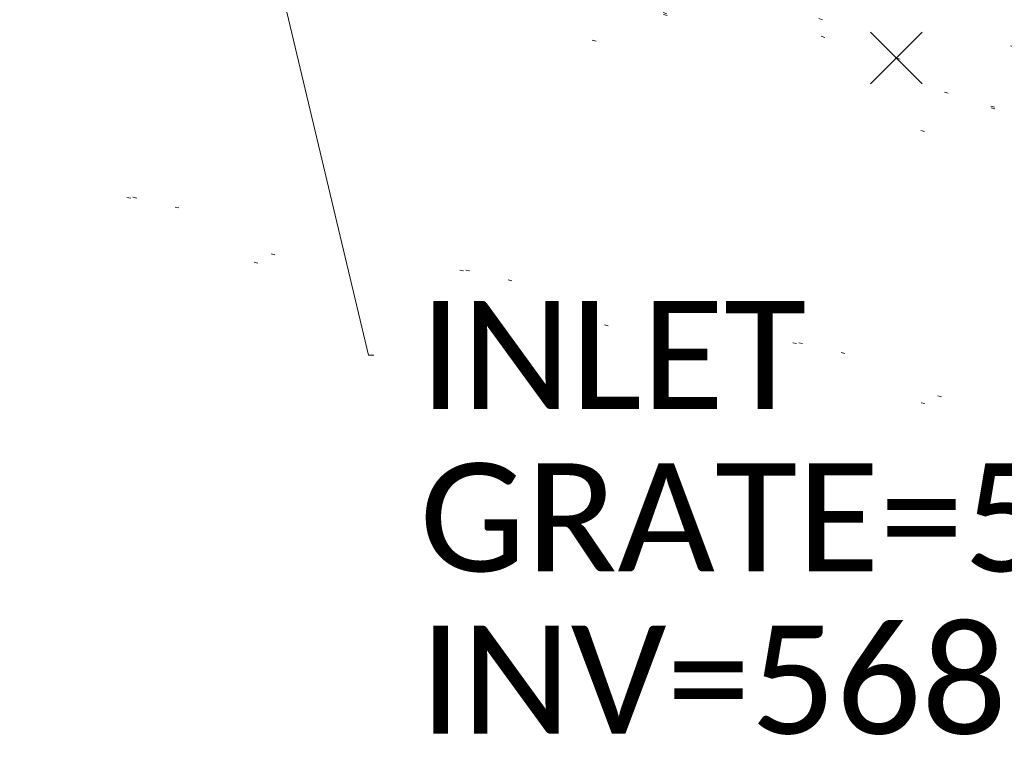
# Model space of a CAD drawing. Extents: x 413123 to 1465301, y 377724 to 504150.
# Tile 4 of 256: x 1463127 to 1463153, y 433219 to 433239. Entities that reach past the tile are written whole.
import ezdxf

# ---------------------------------------------------------------- set-up
doc = ezdxf.new("R2010")
doc.units = 0
doc.header["$MEASUREMENT"] = 0
doc.linetypes.add('DGN Style 1', pattern=[8.732639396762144, 0.01453018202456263, -8.71810921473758])
doc.linetypes.add('DGN Style 3', pattern=[20.34225483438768, 14.53018202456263, -5.812072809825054])
for name, color, linetype, lineweight in [('DR_X_Text', 7, 'Continuous', 0), ('PV_X_Curb', 120, 'DGN Style 1', 0), ('PV_X_EOP', 7, 'DGN Style 3', 0), ('SV_X_Random_Point (Construction)', 7, 'Continuous', 0)]:
    doc.layers.add(name, color=color, linetype=linetype, lineweight=lineweight)
doc.layers.add('SV_Observation (Construction)', color=97, linetype='DGN Style 1', lineweight=0, transparency=0.9)
doc.styles.add('X_Straight-Normal LS 0.50', font='calibril.ttf', dxfattribs={"height": 0.13999972})
doc.styles.add('X_Straight-Normal LS 0.50_0', font='calibril.ttf')
doc.dimstyles.new('X_Dec-0  Masked  Straight', dxfattribs={"dimtxt": 0.13999972, "dimasz": 0.13999972, "dimexe": 0.06999986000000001, "dimexo": 0.06999986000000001, "dimgap": 0.06999986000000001, "dimtad": 1, "dimdec": 0, "dimzin": 3, "dimdsep": 46, "dimtxsty": 'X_Straight-Normal LS 0.50_0', "dimcen": 0, "dimclrd": 7, "dimclre": 7, "dimaunit": 1, "dimadec": 4, "dimazin": 2, "dimtfac": 1, "dimtdec": 0, "dimtofl": 0, "dimtmove": 1, "dimatfit": 1, "dimfxl": 1, "dimtolj": 1, "dimtzin": 3, "dimlwd": 0, "dimlwe": 0, "dimarcsym": 0})

# ---------------------------------------------------------------- blocks, each defined once
blk = doc.blocks.new('X_560')
at = {"layer": 'SV_X_Random_Point (Construction)', "color": 7, "linetype": 'Continuous', "lineweight": 0, "transparency": 33554559}
for p, q in [((-0.03333333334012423, -0.03337499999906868), (0.03333333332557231, 0.03337499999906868)), ((-0.03333333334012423, 0.03337499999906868), (0.03333333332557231, -0.03337499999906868))]:
    blk.add_line(p, q, dxfattribs=at)

msp = doc.modelspace()

# ---------------------------------------------------------------- linework, layer by layer
at = {"layer": 'PV_X_Curb'}
for points, knots in [([(1463034.114341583, 433358.5354235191, 570.967442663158), (1463034.382762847, 433357.8525596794, 570.9829174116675), (1463034.902669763, 433356.6746703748, 570.9791408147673), (1463036.322057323, 433354.5205973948, 570.6849760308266), (1463037.748960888, 433352.2020754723, 570.6878951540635), (1463040.018756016, 433349.1857511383, 570.9427811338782), (1463042.639031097, 433346.7780487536, 570.7955674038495), (1463044.970687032, 433345.5933757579, 570.8824061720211), (1463045.921303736, 433345.2188641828, 570.878208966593), (1463051.106075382, 433343.1762354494, 570.8553169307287), (1463056.290847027, 433341.1336067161, 570.8324248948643), (1463061.475618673, 433339.0909779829, 570.809532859), (1463062.018547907, 433338.9041474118, 570.7725412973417), (1463062.561477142, 433338.7173168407, 570.7355497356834), (1463063.104406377, 433338.5304862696, 570.6985581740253), (1463069.657625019, 433335.9461940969, 570.7210719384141), (1463076.21084366, 433333.3619019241, 570.7435857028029), (1463082.764062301, 433330.7776097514, 570.7660994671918), (1463087.246478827, 433329.0023655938, 570.8028168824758), (1463091.728895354, 433327.2271214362, 570.8395342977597), (1463096.211311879, 433325.4518772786, 570.8762517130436), (1463096.878442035, 433325.1897515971, 570.9638925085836), (1463097.545572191, 433324.9276259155, 571.0515333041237), (1463098.212702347, 433324.6655002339, 571.1391740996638), (1463104.831686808, 433322.094946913, 571.1640382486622), (1463111.45067127, 433319.524393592, 571.1889023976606), (1463118.069655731, 433316.953840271, 571.2137665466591), (1463125.957183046, 433313.9138789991, 571.1851535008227), (1463133.844710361, 433310.8739177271, 571.1565404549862), (1463141.732237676, 433307.8339564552, 571.1279274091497), (1463145.767175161, 433306.241790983, 571.1313455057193), (1463149.802112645, 433304.6496255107, 571.134763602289), (1463153.83705013, 433303.0574600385, 571.1381816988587), (1463154.355066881, 433302.8054079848, 571.0924572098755), (1463154.873083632, 433302.5533559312, 571.0467327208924), (1463155.391100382, 433302.3013038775, 571.0010082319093), (1463159.740180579, 433300.5574304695, 571.007755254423), (1463164.089260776, 433298.8135570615, 571.0145022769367), (1463168.438340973, 433297.0696836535, 571.0212492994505), (1463173.76020955, 433294.9893866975, 571.0517121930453), (1463179.082078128, 433292.9090897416, 571.0821750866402), (1463184.403946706, 433290.8287927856, 571.1126379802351), (1463184.927832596, 433290.6024130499, 571.183469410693), (1463185.451718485, 433290.3760333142, 571.254300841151), (1463185.975604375, 433290.1496535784, 571.3251322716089), (1463193.283059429, 433287.4009373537, 571.3274320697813), (1463200.590514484, 433284.6522211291, 571.3297318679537), (1463207.897969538, 433281.9035049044, 571.3320316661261), (1463214.611583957, 433279.3049910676, 571.3660593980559), (1463221.325198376, 433276.7064772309, 571.4000871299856), (1463228.038812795, 433274.1079633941, 571.4341148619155), (1463234.876881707, 433271.4003319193, 571.5030017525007), (1463241.714950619, 433268.6927004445, 571.5718886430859), (1463248.553019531, 433265.9850689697, 571.6407755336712), (1463252.53367608, 433264.4224603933, 571.6987979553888), (1463256.514332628, 433262.8598518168, 571.7568203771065), (1463260.494989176, 433261.2972432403, 571.8148427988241), (1463261.18962272, 433261.0748617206, 571.7422662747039), (1463261.884256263, 433260.8524802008, 571.6696897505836), (1463262.578889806, 433260.6300986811, 571.5971132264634), (1463267.974277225, 433258.4984942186, 571.5913249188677), (1463273.369664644, 433256.3668897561, 571.5855366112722), (1463278.765052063, 433254.2352852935, 571.5797483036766), (1463284.039124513, 433252.1341649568, 571.626583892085), (1463289.313196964, 433250.0330446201, 571.6734194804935), (1463294.587269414, 433247.9319242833, 571.7202550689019), (1463295.147837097, 433247.7325865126, 571.8045569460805), (1463295.70840478, 433247.533248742, 571.8888588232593), (1463296.268972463, 433247.3339109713, 571.9731607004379), (1463303.262539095, 433244.6091737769, 572.0038664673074), (1463310.256105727, 433241.8844365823, 572.034572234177), (1463317.249672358, 433239.1596993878, 572.0652780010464), (1463324.8255847, 433236.206749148, 572.1003223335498), (1463332.401497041, 433233.2537989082, 572.1353666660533), (1463339.977409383, 433230.3008486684, 572.1704109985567), (1463346.624217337, 433227.6724527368, 572.1699621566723), (1463353.271025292, 433225.044056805, 572.1695133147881), (1463359.917833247, 433222.4156608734, 572.1690644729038), (1463363.666535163, 433220.9685334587, 572.1740861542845), (1463367.415237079, 433219.521406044, 572.1791078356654), (1463371.163938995, 433218.0742786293, 572.1841295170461), (1463371.754596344, 433217.8301906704, 572.1047293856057), (1463372.345253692, 433217.5861027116, 572.0253292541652), (1463372.935911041, 433217.3420147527, 571.9459291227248), (1463380.338603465, 433214.4611246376, 571.9041823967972), (1463387.741295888, 433211.5802345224, 571.8624356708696), (1463395.143988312, 433208.6993444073, 571.8206889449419), (1463403.121855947, 433205.5721027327, 571.8539167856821), (1463411.099723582, 433202.4448610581, 571.8871446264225), (1463419.077591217, 433199.3176193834, 571.9203724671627), (1463419.407565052, 433199.1647159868, 571.9396248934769), (1463419.737538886, 433199.0118125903, 571.9588773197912), (1463420.067512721, 433198.8589091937, 571.9781297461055)], [0, 0, 0, 0, 0.004163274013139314, 0.007301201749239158, 0.0146979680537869, 0.01957460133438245, 0.02877745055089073, 0.03448275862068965, 0.03448275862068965, 0.03448275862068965, 0.06896551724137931, 0.06896551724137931, 0.06896551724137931, 0.1034482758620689, 0.1034482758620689, 0.1034482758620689, 0.1379310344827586, 0.1379310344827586, 0.1379310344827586, 0.1724137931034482, 0.1724137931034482, 0.1724137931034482, 0.2068965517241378, 0.2068965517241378, 0.2068965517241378, 0.2413793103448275, 0.2413793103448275, 0.2413793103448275, 0.2758620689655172, 0.2758620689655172, 0.2758620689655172, 0.3103448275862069, 0.3103448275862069, 0.3103448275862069, 0.3448275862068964, 0.3448275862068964, 0.3448275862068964, 0.3793103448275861, 0.3793103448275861, 0.3793103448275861, 0.4137931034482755, 0.4137931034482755, 0.4137931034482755, 0.4482758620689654, 0.4482758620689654, 0.4482758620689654, 0.4827586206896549, 0.4827586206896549, 0.4827586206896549, 0.5172413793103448, 0.5172413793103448, 0.5172413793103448, 0.5517241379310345, 0.5517241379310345, 0.5517241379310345, 0.5862068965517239, 0.5862068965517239, 0.5862068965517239, 0.6206896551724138, 0.6206896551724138, 0.6206896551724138, 0.6551724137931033, 0.6551724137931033, 0.6551724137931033, 0.6896551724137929, 0.6896551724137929, 0.6896551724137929, 0.7241379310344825, 0.7241379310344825, 0.7241379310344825, 0.7586206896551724, 0.7586206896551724, 0.7586206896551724, 0.7931034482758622, 0.7931034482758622, 0.7931034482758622, 0.8275862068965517, 0.8275862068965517, 0.8275862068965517, 0.8620689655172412, 0.8620689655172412, 0.8620689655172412, 0.8965517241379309, 0.8965517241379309, 0.8965517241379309, 0.9310344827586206, 0.9310344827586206, 0.9310344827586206, 0.9655172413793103, 0.9655172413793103, 0.9655172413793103, 1, 1, 1, 1]), ([(1463694.730807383, 433042.1012902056, 573.2000085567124), (1463688.122071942, 433044.6665198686, 573.2117681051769), (1463681.5133365, 433047.2317495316, 573.2235276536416), (1463674.904601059, 433049.7969791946, 573.2352872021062), (1463669.906627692, 433051.7384291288, 573.2422034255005), (1463664.908654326, 433053.679879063, 573.249119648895), (1463659.910680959, 433055.6213289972, 573.2560358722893), (1463659.31440991, 433055.8530469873, 573.3282538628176), (1463658.718138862, 433056.0847649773, 573.400471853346), (1463658.121867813, 433056.3164829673, 573.4726898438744), (1463656.811811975, 433056.8455353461, 573.4691755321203), (1463655.501756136, 433057.3745877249, 573.4656612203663), (1463654.191700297, 433057.9036401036, 573.4621469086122), (1463647.078403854, 433060.7016199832, 573.4311409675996), (1463639.965107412, 433063.4995998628, 573.4001350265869), (1463632.851810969, 433066.2975797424, 573.3691290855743), (1463626.603526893, 433068.7760307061, 573.3262890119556), (1463620.355242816, 433071.25448167, 573.2834489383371), (1463614.10695874, 433073.7329326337, 573.2406088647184), (1463606.821724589, 433076.5483492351, 573.1778320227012), (1463599.536490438, 433079.3637658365, 573.1150551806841), (1463592.251256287, 433082.1791824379, 573.052278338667), (1463585.048675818, 433085.0513616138, 572.9767093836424), (1463577.846095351, 433087.9235407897, 572.901140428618), (1463570.643514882, 433090.7957199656, 572.8255714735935), (1463568.520856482, 433091.6009161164, 572.8136526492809), (1463566.398198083, 433092.4061122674, 572.8017338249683), (1463564.275539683, 433093.2113084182, 572.7898150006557), (1463563.658286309, 433093.4932407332, 572.723361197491), (1463563.041032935, 433093.7751730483, 572.6569073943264), (1463562.423779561, 433094.0571053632, 572.5904535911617), (1463557.897842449, 433095.8076798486, 572.5495712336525), (1463553.371905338, 433097.5582543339, 572.5086888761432), (1463548.845968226, 433099.3088288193, 572.4678065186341), (1463541.746736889, 433102.0973839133, 572.4116307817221), (1463534.647505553, 433104.8859390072, 572.3554550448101), (1463527.548274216, 433107.6744941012, 572.2992793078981), (1463527.099574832, 433107.8541490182, 572.3819727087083), (1463526.650875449, 433108.0338039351, 572.4646661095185), (1463526.202176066, 433108.2134588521, 572.5473595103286), (1463518.442801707, 433111.2934591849, 572.5872886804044), (1463510.683427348, 433114.3734595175, 572.6272178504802), (1463502.924052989, 433117.4534598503, 572.6671470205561), (1463495.101662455, 433120.5759616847, 572.6180249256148), (1463487.279271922, 433123.6984635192, 572.5689028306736), (1463479.456881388, 433126.8209653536, 572.5197807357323), (1463474.540841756, 433128.7396558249, 572.5305568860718), (1463469.624802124, 433130.6583462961, 572.5413330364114), (1463464.708762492, 433132.5770367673, 572.5521091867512), (1463464.15178183, 433132.7738995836, 572.4839343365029), (1463463.594801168, 433132.9707623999, 572.4157594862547), (1463463.037820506, 433133.1676252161, 572.3475846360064), (1463455.395093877, 433136.1460172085, 572.2965798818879), (1463447.752367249, 433139.1244092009, 572.2455751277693), (1463440.10964062, 433142.1028011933, 572.1945703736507), (1463439.463345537, 433142.3911085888, 572.2249332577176), (1463438.817050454, 433142.6794159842, 572.2552961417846), (1463438.170755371, 433142.9677233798, 572.2856590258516), (1463431.589276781, 433145.5431962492, 572.3185177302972), (1463425.007798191, 433148.1186691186, 572.351376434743), (1463418.4263196, 433150.6941419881, 572.3842351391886), (1463413.565512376, 433152.6091060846, 572.3506952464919), (1463408.704705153, 433154.5240701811, 572.3171553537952), (1463403.843897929, 433156.4390342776, 572.2836154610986), (1463402.295983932, 433157.0721267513, 572.2966227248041), (1463400.748069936, 433157.7052192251, 572.3096299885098), (1463399.20015594, 433158.3383116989, 572.3226372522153), (1463398.571326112, 433158.6030358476, 572.2531442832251), (1463397.942496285, 433158.8677599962, 572.1836513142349), (1463397.313666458, 433159.1324841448, 572.1141583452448), (1463389.499427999, 433162.1494767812, 572.1431257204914), (1463381.68518954, 433165.1664694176, 572.172093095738), (1463373.87095108, 433168.1834620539, 572.2010604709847), (1463373.202610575, 433168.4242856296, 572.2485422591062), (1463372.53427007, 433168.6651092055, 572.2960240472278), (1463371.865929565, 433168.9059327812, 572.3435058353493), (1463366.852918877, 433170.8940812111, 572.309207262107), (1463361.839908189, 433172.882229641, 572.2749086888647), (1463356.826897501, 433174.8703780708, 572.2406101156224), (1463350.263613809, 433177.4130764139, 572.2105829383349), (1463343.700330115, 433179.955774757, 572.1805557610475), (1463337.137046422, 433182.4984731, 572.1505285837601), (1463332.732110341, 433184.1753668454, 572.1399057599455), (1463328.327174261, 433185.8522605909, 572.129282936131), (1463323.922238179, 433187.5291543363, 572.1186601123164), (1463323.550514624, 433187.6736224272, 572.0672464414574), (1463323.17879107, 433187.8180905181, 572.0158327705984), (1463322.807067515, 433187.9625586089, 571.9644190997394), (1463314.242457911, 433191.4677850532, 571.9189611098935), (1463305.677848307, 433194.9730114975, 571.8735031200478), (1463297.113238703, 433198.4782379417, 571.8280451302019), (1463296.447798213, 433198.6498683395, 571.8729159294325), (1463295.782357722, 433198.8214987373, 571.917786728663), (1463295.116917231, 433198.9931291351, 571.9626575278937), (1463288.43623397, 433201.6173953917, 571.9595616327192), (1463281.755550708, 433204.2416616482, 571.9564657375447), (1463275.074867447, 433206.8659279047, 571.9533698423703), (1463270.698621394, 433208.5836220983, 571.955071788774), (1463266.322375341, 433210.3013162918, 571.9567737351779), (1463261.946129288, 433212.0190104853, 571.9584756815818), (1463261.255964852, 433212.2907585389, 571.8814296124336), (1463260.565800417, 433212.5625065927, 571.8043835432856), (1463259.875635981, 433212.8342546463, 571.7273374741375), (1463253.221984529, 433215.4661261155, 571.684237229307), (1463246.568333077, 433218.0979975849, 571.6411369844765), (1463239.914681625, 433220.7298690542, 571.5980367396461), (1463232.697418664, 433223.5591135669, 571.584901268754), (1463225.480155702, 433226.3883580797, 571.5717657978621), (1463218.262892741, 433229.2176025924, 571.5586303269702), (1463212.689928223, 433231.3845503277, 571.501804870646), (1463207.116963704, 433233.5514980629, 571.4449794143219), (1463201.543999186, 433235.7184457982, 571.3881539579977), (1463197.702392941, 433237.2969398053, 571.3824755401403), (1463193.860786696, 433238.8754338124, 571.376797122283), (1463190.01918045, 433240.4539278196, 571.3711187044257), (1463189.420555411, 433240.6641899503, 571.4587546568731), (1463188.821930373, 433240.874452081, 571.5463906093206), (1463188.223305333, 433241.0847142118, 571.6340265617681), (1463185.054584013, 433242.3131517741, 571.6250500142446), (1463181.885862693, 433243.5415893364, 571.6160734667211), (1463178.717141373, 433244.7700268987, 571.6070969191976), (1463171.181422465, 433247.7347391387, 571.5342143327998), (1463163.645703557, 433250.6994513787, 571.4613317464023), (1463156.10998465, 433253.6641636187, 571.3884491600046), (1463148.761307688, 433256.5197229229, 571.322577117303), (1463141.412630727, 433259.3752822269, 571.2567050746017), (1463134.063953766, 433262.2308415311, 571.1908330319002), (1463126.984343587, 433264.9936274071, 571.2120531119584), (1463119.904733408, 433267.756413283, 571.2332731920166), (1463112.82512323, 433270.519199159, 571.2544932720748), (1463106.948373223, 433272.8554993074, 571.272380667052), (1463101.071623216, 433275.1917994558, 571.290268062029), (1463095.19487321, 433277.5280996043, 571.3081554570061), (1463087.382378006, 433280.5556578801, 571.2445784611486), (1463079.569882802, 433283.583216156, 571.1810014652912), (1463071.757387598, 433286.6107744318, 571.1174244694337), (1463067.011834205, 433288.4980060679, 571.0790224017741), (1463062.266280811, 433290.385237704, 571.0406203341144), (1463057.520727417, 433292.27246934, 571.0022182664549), (1463052.596696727, 433294.1302708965, 570.9741905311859), (1463047.672666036, 433295.988072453, 570.946162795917), (1463042.748635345, 433297.8458740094, 570.9181350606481), (1463040.996474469, 433298.028892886, 570.6600759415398), (1463037.884741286, 433298.0614564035, 570.3732611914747), (1463033.533792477, 433297.4811137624, 570.213053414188), (1463028.578927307, 433295.8351240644, 570.8846791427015), (1463025.750437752, 433293.3300609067, 570.5443428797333), (1463024.222435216, 433291.00068514, 570.5092220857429), (1463023.412434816, 433289.7658735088, 570.490604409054), (1463022.602434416, 433288.5310618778, 570.4719867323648), (1463021.792434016, 433287.2962502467, 570.4533690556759), (1463021.001432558, 433285.3732457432, 570.5012869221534), (1463020.2104311, 433283.4502412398, 570.549204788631), (1463019.419429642, 433281.5272367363, 570.5971226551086), (1463018.531487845, 433279.3825151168, 570.6481372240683), (1463017.643546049, 433277.2377934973, 570.6991517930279), (1463016.755604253, 433275.0930718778, 570.7501663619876), (1463014.741467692, 433270.0950215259, 570.9656913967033), (1463012.727331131, 433265.096971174, 571.181216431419), (1463010.71319457, 433260.0989208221, 571.3967414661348)], [0, 0, 0, 0, 0.01923076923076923, 0.01923076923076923, 0.01923076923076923, 0.03846153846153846, 0.03846153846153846, 0.03846153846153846, 0.05769230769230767, 0.05769230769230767, 0.05769230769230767, 0.07692307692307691, 0.07692307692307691, 0.07692307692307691, 0.09615384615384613, 0.09615384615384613, 0.09615384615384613, 0.1153846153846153, 0.1153846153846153, 0.1153846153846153, 0.1346153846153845, 0.1346153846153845, 0.1346153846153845, 0.1538461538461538, 0.1538461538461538, 0.1538461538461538, 0.1730769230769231, 0.1730769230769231, 0.1730769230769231, 0.1923076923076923, 0.1923076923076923, 0.1923076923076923, 0.2115384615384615, 0.2115384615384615, 0.2115384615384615, 0.2307692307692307, 0.2307692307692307, 0.2307692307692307, 0.25, 0.25, 0.25, 0.269230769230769, 0.269230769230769, 0.269230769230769, 0.2884615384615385, 0.2884615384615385, 0.2884615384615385, 0.3076923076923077, 0.3076923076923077, 0.3076923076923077, 0.3269230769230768, 0.3269230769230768, 0.3269230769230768, 0.3461538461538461, 0.3461538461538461, 0.3461538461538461, 0.3653846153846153, 0.3653846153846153, 0.3653846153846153, 0.3846153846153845, 0.3846153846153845, 0.3846153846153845, 0.4038461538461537, 0.4038461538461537, 0.4038461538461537, 0.423076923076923, 0.423076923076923, 0.423076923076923, 0.4423076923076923, 0.4423076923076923, 0.4423076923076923, 0.4615384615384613, 0.4615384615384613, 0.4615384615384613, 0.4807692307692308, 0.4807692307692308, 0.4807692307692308, 0.5, 0.5, 0.5, 0.5192307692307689, 0.5192307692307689, 0.5192307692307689, 0.538461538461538, 0.538461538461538, 0.538461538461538, 0.5576923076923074, 0.5576923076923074, 0.5576923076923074, 0.576923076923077, 0.576923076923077, 0.576923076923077, 0.5961538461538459, 0.5961538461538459, 0.5961538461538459, 0.6153846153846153, 0.6153846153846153, 0.6153846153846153, 0.6346153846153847, 0.6346153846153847, 0.6346153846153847, 0.6538461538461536, 0.6538461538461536, 0.6538461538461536, 0.673076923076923, 0.673076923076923, 0.673076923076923, 0.6923076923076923, 0.6923076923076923, 0.6923076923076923, 0.7115384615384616, 0.7115384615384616, 0.7115384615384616, 0.7307692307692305, 0.7307692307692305, 0.7307692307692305, 0.7499999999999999, 0.7499999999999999, 0.7499999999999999, 0.7692307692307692, 0.7692307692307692, 0.7692307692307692, 0.7884615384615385, 0.7884615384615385, 0.7884615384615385, 0.8076923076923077, 0.8076923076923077, 0.8076923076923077, 0.826923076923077, 0.826923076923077, 0.826923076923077, 0.846153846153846, 0.846153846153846, 0.846153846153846, 0.8653846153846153, 0.8653846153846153, 0.8653846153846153, 0.8846153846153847, 0.8846153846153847, 0.8846153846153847, 0.9038461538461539, 0.9038461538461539, 0.9038461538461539, 0.9087225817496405, 0.9125585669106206, 0.9159702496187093, 0.9230769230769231, 0.9230769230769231, 0.9230769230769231, 0.9423076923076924, 0.9423076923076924, 0.9423076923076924, 0.9615384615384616, 0.9615384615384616, 0.9615384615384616, 0.9807692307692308, 0.9807692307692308, 0.9807692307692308, 1, 1, 1, 1])]:
    msp.add_open_spline(points, degree=3, knots=knots, dxfattribs=at)
at = {"layer": 'PV_X_EOP'}
for points, knots in [([(1463033.539703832, 433358.668730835, 570.9312826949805), (1463033.78085339, 433357.7791180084, 570.9319642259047), (1463034.311810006, 433356.414696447, 570.9129230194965), (1463035.936664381, 433354.210215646, 570.7574772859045), (1463037.392149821, 433351.9520015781, 570.7191112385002), (1463039.598433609, 433348.7987445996, 570.7996873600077), (1463042.441302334, 433346.5539274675, 570.6747714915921), (1463044.712350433, 433345.0075174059, 570.6881225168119), (1463045.691659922, 433344.6760572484, 570.6008205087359), (1463046.330306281, 433344.4598990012, 570.5438874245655), (1463046.96895264, 433344.243740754, 570.486954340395), (1463047.607598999, 433344.0275825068, 570.4300212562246), (1463047.46569072, 433343.5095853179, 570.4737916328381), (1463047.32378244, 433342.9915881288, 570.5175620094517), (1463047.181874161, 433342.4735909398, 570.5613323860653), (1463047.962688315, 433342.1715041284, 570.5523071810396), (1463048.74350247, 433341.8694173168, 570.5432819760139), (1463049.524316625, 433341.5673305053, 570.5342567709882), (1463049.723445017, 433342.0454324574, 570.5031497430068), (1463049.92257341, 433342.5235344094, 570.4720427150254), (1463050.121701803, 433343.0016363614, 570.4409356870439), (1463054.363252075, 433341.3299102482, 570.4898514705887), (1463058.604802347, 433339.658184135, 570.5387672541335), (1463062.84635262, 433337.9864580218, 570.5876830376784), (1463069.380437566, 433335.4247592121, 570.6248076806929), (1463075.914522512, 433332.8630604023, 570.6619323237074), (1463082.448607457, 433330.3013615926, 570.699056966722), (1463087.637972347, 433328.22388055, 570.7205322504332), (1463092.827337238, 433326.1463995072, 570.7420075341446), (1463098.016702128, 433324.0689184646, 570.7634828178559), (1463104.657268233, 433321.5116641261, 570.769767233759), (1463111.297834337, 433318.9544097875, 570.7760516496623), (1463117.938400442, 433316.3971554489, 570.7823360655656), (1463125.924840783, 433313.2674390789, 570.73748834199), (1463133.911281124, 433310.1377227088, 570.6926406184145), (1463141.897721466, 433307.0080063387, 570.647792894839), (1463141.717745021, 433306.5125578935, 570.6799613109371), (1463141.537768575, 433306.0171094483, 570.7121297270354), (1463141.35779213, 433305.5216610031, 570.7442981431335), (1463142.229950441, 433305.2201381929, 570.7485050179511), (1463143.102108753, 433304.9186153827, 570.7527118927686), (1463143.974267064, 433304.6170925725, 570.7569187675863), (1463144.185348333, 433305.0788176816, 570.735481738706), (1463144.396429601, 433305.5405427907, 570.7140447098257), (1463144.607510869, 433306.0022678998, 570.6926076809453), (1463147.58473388, 433304.8543661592, 570.7341019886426), (1463150.56195689, 433303.7064644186, 570.7755962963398), (1463153.539179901, 433302.558562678, 570.817090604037), (1463158.44037952, 433300.5705139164, 570.826934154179), (1463163.341579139, 433298.5824651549, 570.8367777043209), (1463168.242778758, 433296.5944163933, 570.8466212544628), (1463174.091388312, 433294.2251577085, 570.8787504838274), (1463179.939997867, 433291.8558990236, 570.9108797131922), (1463185.788607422, 433289.4866403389, 570.9430089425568), (1463193.090936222, 433286.8080451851, 571.0096381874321), (1463200.393265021, 433284.1294500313, 571.0762674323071), (1463207.695593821, 433281.4508548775, 571.1428966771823), (1463214.34865388, 433278.828976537, 571.1804566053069), (1463221.001713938, 433276.2070981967, 571.2180165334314), (1463227.654773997, 433273.5852198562, 571.2555764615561), (1463234.593717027, 433270.8614597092, 571.311327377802), (1463241.532660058, 433268.1376995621, 571.3670782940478), (1463248.471603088, 433265.413939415, 571.4228292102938), (1463251.006317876, 433264.4249023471, 571.4376305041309), (1463253.541032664, 433263.4358652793, 571.452431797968), (1463256.075747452, 433262.4468282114, 571.4672330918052), (1463255.94008792, 433261.9072334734, 571.4705339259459), (1463255.804428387, 433261.3676387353, 571.4738347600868), (1463255.668768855, 433260.8280439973, 571.4771355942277), (1463256.445551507, 433260.5848901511, 571.4871075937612), (1463257.222334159, 433260.3417363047, 571.4970795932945), (1463257.999116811, 433260.0985824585, 571.507051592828), (1463258.226294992, 433260.5106164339, 571.4958264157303), (1463258.453473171, 433260.9226504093, 571.4846012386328), (1463258.680651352, 433261.3346843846, 571.4733760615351), (1463259.925804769, 433260.8493021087, 571.4829525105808), (1463261.170958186, 433260.3639198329, 571.4925289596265), (1463262.416111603, 433259.878537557, 571.5021054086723), (1463267.791649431, 433257.7869022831, 571.5241727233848), (1463273.167187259, 433255.6952670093, 571.5462400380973), (1463278.542725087, 433253.6036317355, 571.5683073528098), (1463284.352399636, 433251.3217999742, 571.5814787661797), (1463290.162074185, 433249.039968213, 571.5946501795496), (1463295.971748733, 433246.7581364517, 571.6078215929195), (1463302.949122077, 433244.0521724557, 571.6351321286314), (1463309.926495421, 433241.3462084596, 571.6624426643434), (1463316.903868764, 433238.6402444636, 571.6897532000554), (1463324.563747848, 433235.6405621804, 571.7285381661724), (1463332.223626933, 433232.6408798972, 571.7673231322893), (1463339.883506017, 433229.641197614, 571.8061080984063), (1463346.449952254, 433227.0690864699, 571.8205958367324), (1463353.01639849, 433224.4969753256, 571.8350835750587), (1463359.582844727, 433221.9248641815, 571.8495713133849), (1463363.961849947, 433220.2403229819, 571.8408310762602), (1463368.340855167, 433218.5557817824, 571.8320908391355), (1463372.719860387, 433216.8712405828, 571.8233506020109), (1463380.126525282, 433213.9587859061, 571.7905530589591), (1463387.533190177, 433211.0463312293, 571.7577555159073), (1463394.939855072, 433208.1338765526, 571.7249579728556), (1463402.425974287, 433205.1637758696, 571.7534560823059), (1463409.912093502, 433202.1936751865, 571.7819541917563), (1463417.398212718, 433199.2235745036, 571.8104523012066), (1463417.229394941, 433198.7682275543, 571.8194733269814), (1463417.060577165, 433198.3128806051, 571.8284943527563), (1463416.891759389, 433197.8575336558, 571.8375153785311), (1463417.692446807, 433197.4966240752, 571.8487103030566), (1463418.493134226, 433197.1357144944, 571.859905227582), (1463419.293821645, 433196.7748049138, 571.8711001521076), (1463419.475032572, 433197.247288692, 571.8477905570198), (1463419.6562435, 433197.7197724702, 571.8244809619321), (1463419.837454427, 433198.1922562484, 571.8011713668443), (1463419.83781155, 433198.2226624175, 571.7953862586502), (1463419.838168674, 433198.2530685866, 571.789601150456), (1463419.838525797, 433198.2834747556, 571.7838160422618)], [0, 0, 0, 0, 0.003968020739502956, 0.006425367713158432, 0.01199892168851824, 0.01581541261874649, 0.02326256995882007, 0.02777777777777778, 0.02777777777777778, 0.02777777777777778, 0.05555555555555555, 0.05555555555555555, 0.05555555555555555, 0.08333333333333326, 0.08333333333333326, 0.08333333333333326, 0.1111111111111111, 0.1111111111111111, 0.1111111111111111, 0.1388888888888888, 0.1388888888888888, 0.1388888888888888, 0.1666666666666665, 0.1666666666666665, 0.1666666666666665, 0.1944444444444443, 0.1944444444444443, 0.1944444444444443, 0.2222222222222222, 0.2222222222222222, 0.2222222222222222, 0.25, 0.25, 0.25, 0.2777777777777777, 0.2777777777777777, 0.2777777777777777, 0.3055555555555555, 0.3055555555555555, 0.3055555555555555, 0.333333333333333, 0.333333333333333, 0.333333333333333, 0.3611111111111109, 0.3611111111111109, 0.3611111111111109, 0.3888888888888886, 0.3888888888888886, 0.3888888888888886, 0.4166666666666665, 0.4166666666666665, 0.4166666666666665, 0.4444444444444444, 0.4444444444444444, 0.4444444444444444, 0.472222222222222, 0.472222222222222, 0.472222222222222, 0.5, 0.5, 0.5, 0.5277777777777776, 0.5277777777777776, 0.5277777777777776, 0.5555555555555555, 0.5555555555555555, 0.5555555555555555, 0.5833333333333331, 0.5833333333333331, 0.5833333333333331, 0.6111111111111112, 0.6111111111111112, 0.6111111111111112, 0.638888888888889, 0.638888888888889, 0.638888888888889, 0.6666666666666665, 0.6666666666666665, 0.6666666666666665, 0.6944444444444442, 0.6944444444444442, 0.6944444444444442, 0.722222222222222, 0.722222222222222, 0.722222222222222, 0.7499999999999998, 0.7499999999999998, 0.7499999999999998, 0.7777777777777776, 0.7777777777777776, 0.7777777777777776, 0.8055555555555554, 0.8055555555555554, 0.8055555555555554, 0.8333333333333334, 0.8333333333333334, 0.8333333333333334, 0.861111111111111, 0.861111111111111, 0.861111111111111, 0.8888888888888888, 0.8888888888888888, 0.8888888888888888, 0.9166666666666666, 0.9166666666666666, 0.9166666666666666, 0.9444444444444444, 0.9444444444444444, 0.9444444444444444, 0.9722222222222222, 0.9722222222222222, 0.9722222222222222, 1, 1, 1, 1]), ([(1463695.37345491, 433042.3269481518, 573.2056029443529), (1463695.118355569, 433042.4173281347, 573.1929567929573), (1463694.863256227, 433042.5077081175, 573.1803106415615), (1463694.608156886, 433042.5980881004, 573.1676644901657), (1463688.127196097, 433045.133574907, 573.1638691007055), (1463681.646235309, 433047.6690617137, 573.1600737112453), (1463675.165274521, 433050.2045485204, 573.1562783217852), (1463668.255959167, 433052.9440202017, 573.1540820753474), (1463661.346643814, 433055.6834918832, 573.1518858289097), (1463654.437328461, 433058.4229635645, 573.149689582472), (1463647.338400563, 433061.2071824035, 573.1301154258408), (1463640.239472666, 433063.9914012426, 573.1105412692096), (1463633.140544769, 433066.7756200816, 573.0909671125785), (1463626.823799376, 433069.2202639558, 573.0453158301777), (1463620.507053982, 433071.6649078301, 572.999664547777), (1463614.190308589, 433074.1095517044, 572.9540132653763), (1463606.930945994, 433076.9629614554, 572.8967218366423), (1463599.671583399, 433079.8163712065, 572.8394304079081), (1463592.412220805, 433082.6697809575, 572.7821389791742), (1463585.208613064, 433085.5359198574, 572.7224006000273), (1463578.005005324, 433088.4020587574, 572.6626622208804), (1463570.801397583, 433091.2681976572, 572.6029238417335), (1463563.539543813, 433094.1288766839, 572.5195568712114), (1463556.277690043, 433096.9895557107, 572.4361899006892), (1463549.015836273, 433099.8502347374, 572.3528229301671), (1463541.464235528, 433102.896740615, 572.3143753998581), (1463533.912634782, 433105.9432464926, 572.2759278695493), (1463526.361034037, 433108.9897523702, 572.2374803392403), (1463524.510466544, 433109.6486739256, 572.222419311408), (1463522.659899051, 433110.307595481, 572.2073582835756), (1463520.809331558, 433110.9665170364, 572.1922972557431), (1463520.996148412, 433111.478044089, 572.2051758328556), (1463521.182965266, 433111.9895711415, 572.2180544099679), (1463521.36978212, 433112.5010981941, 572.2309329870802), (1463520.520611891, 433112.8412018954, 572.2365752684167), (1463519.671441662, 433113.1813055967, 572.2422175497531), (1463518.822271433, 433113.5214092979, 572.2478598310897), (1463518.644435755, 433113.0349413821, 572.2388127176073), (1463518.466600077, 433112.5484734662, 572.229765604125), (1463518.288764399, 433112.0620055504, 572.2207184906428), (1463514.835464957, 433113.4033588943, 572.2367800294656), (1463511.382165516, 433114.7447122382, 572.2528415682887), (1463507.928866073, 433116.0860655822, 572.2689031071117), (1463493.594865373, 433121.7420238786, 572.2482959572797), (1463479.260864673, 433127.3979821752, 572.2276888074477), (1463464.926863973, 433133.0539404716, 572.2070816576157), (1463449.455525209, 433139.0728186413, 572.1640707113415), (1463433.984186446, 433145.0916968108, 572.1210597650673), (1463418.512847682, 433151.1105749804, 572.0780488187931), (1463413.328996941, 433153.1553309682, 572.0135393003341), (1463408.145146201, 433155.200086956, 571.9490297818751), (1463402.961295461, 433157.2448429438, 571.8845202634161), (1463403.132465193, 433157.7716799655, 571.9190447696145), (1463403.303634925, 433158.2985169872, 571.953569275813), (1463403.474804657, 433158.825354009, 571.9880937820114), (1463402.600267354, 433159.1613721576, 571.9863420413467), (1463401.725730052, 433159.4973903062, 571.984590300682), (1463400.851192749, 433159.8334084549, 571.9828385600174), (1463400.653049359, 433159.3552482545, 571.9439093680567), (1463400.454905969, 433158.8770880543, 571.9049801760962), (1463400.256762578, 433158.3989278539, 571.8660509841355), (1463399.322085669, 433158.774478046, 571.9116587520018), (1463398.387408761, 433159.150028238, 571.9572665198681), (1463397.452731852, 433159.5255784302, 572.0028742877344), (1463389.04126259, 433162.8168634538, 571.9920574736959), (1463380.629793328, 433166.1081484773, 571.9812406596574), (1463372.218324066, 433169.3994335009, 571.9704238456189), (1463367.156032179, 433171.3851717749, 571.9528553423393), (1463362.093740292, 433173.370910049, 571.9352868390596), (1463357.031448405, 433175.3566483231, 571.91771833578), (1463350.485608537, 433177.9162151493, 571.9032139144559), (1463343.93976867, 433180.4757819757, 571.8887094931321), (1463337.393928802, 433183.0353488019, 571.8742050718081), (1463332.955818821, 433184.7683232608, 571.8612483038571), (1463328.517708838, 433186.5012977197, 571.8482915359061), (1463324.079598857, 433188.2342721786, 571.835334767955), (1463307.834725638, 433194.592922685, 571.7755947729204), (1463291.58985242, 433200.9515731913, 571.7158547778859), (1463275.344979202, 433207.3102236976, 571.6561147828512), (1463270.255842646, 433209.3105723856, 571.6395679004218), (1463265.16670609, 433211.3109210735, 571.6230210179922), (1463260.077569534, 433213.3112697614, 571.6064741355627), (1463253.452444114, 433215.9179517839, 571.5595870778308), (1463246.827318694, 433218.5246338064, 571.5127000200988), (1463240.202193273, 433221.1313158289, 571.4658129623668), (1463232.962477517, 433223.9732301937, 571.4532933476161), (1463225.722761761, 433226.8151445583, 571.4407737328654), (1463218.483046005, 433229.6570589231, 571.4282541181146), (1463212.90690448, 433231.8646312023, 571.4088467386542), (1463207.330762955, 433234.0722034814, 571.3894393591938), (1463201.754621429, 433236.2797757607, 571.3700319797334), (1463194.142429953, 433239.2572758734, 571.3409586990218), (1463186.530238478, 433242.2347759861, 571.3118854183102), (1463178.918047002, 433245.2122760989, 571.2828121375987), (1463169.428496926, 433248.9128530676, 571.1919051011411), (1463159.93894685, 433252.6134300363, 571.1009980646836), (1463150.449396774, 433256.314007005, 571.0100910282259), (1463145.077359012, 433258.4557943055, 570.9673048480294), (1463139.70532125, 433260.5975816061, 570.9245186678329), (1463134.333283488, 433262.7393689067, 570.8817324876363), (1463132.297653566, 433263.5246301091, 570.8037126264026), (1463130.262023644, 433264.3098913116, 570.7256927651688), (1463128.226393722, 433265.0951525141, 570.6476729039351), (1463128.413443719, 433265.4813551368, 570.6980714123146), (1463128.600493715, 433265.8675577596, 570.748469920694), (1463128.787543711, 433266.2537603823, 570.7988684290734), (1463127.919822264, 433266.676285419, 570.7925938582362), (1463127.052100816, 433267.0988104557, 570.786319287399), (1463126.184379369, 433267.5213354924, 570.7800447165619), (1463126.004706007, 433267.0870623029, 570.7088488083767), (1463125.825032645, 433266.6527891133, 570.6376529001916), (1463125.645359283, 433266.2185159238, 570.5664569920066), (1463121.458270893, 433267.8591123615, 570.6667666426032), (1463117.271182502, 433269.4997087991, 570.7670762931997), (1463113.084094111, 433271.1403052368, 570.8673859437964), (1463107.189564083, 433273.4271367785, 570.8747985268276), (1463101.295034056, 433275.7139683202, 570.8822111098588), (1463095.400504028, 433278.0007998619, 570.88962369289), (1463087.576983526, 433281.0591137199, 570.8606773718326), (1463079.753463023, 433284.117427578, 570.8317310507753), (1463071.92994252, 433287.175741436, 570.8027847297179), (1463067.216062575, 433289.0371870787, 570.7609532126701), (1463062.502182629, 433290.8986327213, 570.7191216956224), (1463057.788302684, 433292.7600783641, 570.6772901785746), (1463055.438489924, 433293.6549933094, 570.597871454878), (1463053.088677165, 433294.5499082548, 570.5184527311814), (1463050.738864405, 433295.4448232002, 570.4390340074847), (1463050.919405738, 433295.974786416, 570.493206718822), (1463051.099947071, 433296.5047496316, 570.547379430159), (1463051.280488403, 433297.0347128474, 570.6015521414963), (1463050.479713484, 433297.3478403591, 570.5996470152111), (1463049.678938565, 433297.660967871, 570.5977418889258), (1463048.878163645, 433297.9740953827, 570.5958367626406), (1463048.616684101, 433297.4827268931, 570.554312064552), (1463048.355204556, 433296.9913584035, 570.5127873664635), (1463048.093725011, 433296.499989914, 570.471262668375), (1463046.16244202, 433297.1796919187, 570.4532430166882), (1463044.231159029, 433297.8593939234, 570.4352233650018), (1463042.299876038, 433298.5390959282, 570.4172037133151), (1463040.683227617, 433298.6270722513, 570.3881765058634), (1463037.665619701, 433298.5647521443, 570.3323767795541), (1463033.387011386, 433297.9238663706, 570.2772123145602), (1463028.240821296, 433296.3164198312, 570.1397972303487), (1463025.314393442, 433293.7317706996, 570.0019896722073), (1463023.773730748, 433291.3674614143, 569.9858104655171), (1463022.862373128, 433289.9688870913, 569.9762398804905), (1463021.951015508, 433288.5703127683, 569.966669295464), (1463021.039657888, 433287.1717384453, 569.9570987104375)], [0, 0, 0, 0, 0.02083333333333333, 0.02083333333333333, 0.02083333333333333, 0.04166666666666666, 0.04166666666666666, 0.04166666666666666, 0.06249999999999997, 0.06249999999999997, 0.06249999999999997, 0.08333333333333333, 0.08333333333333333, 0.08333333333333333, 0.1041666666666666, 0.1041666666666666, 0.1041666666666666, 0.1249999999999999, 0.1249999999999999, 0.1249999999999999, 0.1458333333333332, 0.1458333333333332, 0.1458333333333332, 0.1666666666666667, 0.1666666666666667, 0.1666666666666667, 0.1875, 0.1875, 0.1875, 0.2083333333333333, 0.2083333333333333, 0.2083333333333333, 0.2291666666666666, 0.2291666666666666, 0.2291666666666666, 0.2499999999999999, 0.2499999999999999, 0.2499999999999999, 0.2708333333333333, 0.2708333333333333, 0.2708333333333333, 0.2916666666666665, 0.2916666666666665, 0.2916666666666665, 0.3125, 0.3125, 0.3125, 0.3333333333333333, 0.3333333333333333, 0.3333333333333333, 0.3541666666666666, 0.3541666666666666, 0.3541666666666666, 0.375, 0.375, 0.375, 0.3958333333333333, 0.3958333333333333, 0.3958333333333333, 0.4166666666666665, 0.4166666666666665, 0.4166666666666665, 0.4374999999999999, 0.4374999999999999, 0.4374999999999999, 0.4583333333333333, 0.4583333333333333, 0.4583333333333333, 0.4791666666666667, 0.4791666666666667, 0.4791666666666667, 0.4999999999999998, 0.4999999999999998, 0.4999999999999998, 0.5208333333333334, 0.5208333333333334, 0.5208333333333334, 0.5416666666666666, 0.5416666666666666, 0.5416666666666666, 0.5624999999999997, 0.5624999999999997, 0.5624999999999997, 0.5833333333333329, 0.5833333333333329, 0.5833333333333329, 0.6041666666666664, 0.6041666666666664, 0.6041666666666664, 0.625, 0.625, 0.625, 0.6458333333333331, 0.6458333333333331, 0.6458333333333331, 0.6666666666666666, 0.6666666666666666, 0.6666666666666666, 0.6875, 0.6875, 0.6875, 0.7083333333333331, 0.7083333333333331, 0.7083333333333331, 0.7291666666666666, 0.7291666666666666, 0.7291666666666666, 0.75, 0.75, 0.75, 0.7708333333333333, 0.7708333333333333, 0.7708333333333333, 0.7916666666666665, 0.7916666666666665, 0.7916666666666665, 0.8125, 0.8125, 0.8125, 0.8333333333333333, 0.8333333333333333, 0.8333333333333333, 0.8541666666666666, 0.8541666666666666, 0.8541666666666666, 0.875, 0.875, 0.875, 0.8958333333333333, 0.8958333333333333, 0.8958333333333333, 0.9166666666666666, 0.9166666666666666, 0.9166666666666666, 0.9375, 0.9375, 0.9375, 0.9583333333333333, 0.9583333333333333, 0.9583333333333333, 0.9631710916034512, 0.9674286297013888, 0.9713421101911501, 0.9791666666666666, 0.9791666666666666, 0.9791666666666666, 1, 1, 1, 1])]:
    msp.add_open_spline(points, degree=3, knots=knots, dxfattribs=at)
at = {"layer": 'SV_Observation (Construction)', "transparency": 33554434}
for p in [(1463021.086994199, 433275.9771448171, 571.0573821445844), (1463015.56232757, 433275.4709067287, 570.3947203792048), (1463016.753352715, 433275.0052337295, 570.7321458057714), (1463016.755604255, 433275.093071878, 570.7501663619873), (1463028.222198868, 433273.5782394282, 571.2166331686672), (1463023.081341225, 433270.8141113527, 571.2484776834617), (1463037.948753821, 433270.1419387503, 571.7682504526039), (1463009.4595523, 433260.333154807, 571.0353687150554), (1463010.713194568, 433260.0989208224, 571.3967414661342), (1463018.236978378, 433258.485492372, 571.911998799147), (1463021.689940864, 433256.4431906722, 572.0369938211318), (1463029.822186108, 433254.1434239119, 572.4437541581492), (1463115.331535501, 433249.7707339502, 572.090601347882), (1463126.209988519, 433246.6541254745, 572.0988341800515), (1463136.050702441, 433243.0148699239, 572.0525263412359), (1463149.984502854, 433237.6118898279, 572.16438560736)]:
    msp.add_line(p, (1463260.25624, 433205.5898700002, 572.09), dxfattribs=at)

# ---------------------------------------------------------------- block references
at = {"layer": 'SV_X_Random_Point (Construction)', "color": 7, "linetype": 'Continuous', "lineweight": 0, "transparency": 33554559, "xscale": 20, "yscale": 20, "zscale": 20}
msp.add_blockref('X_560', (1463149.984502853, 433237.6118898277, 572.1643856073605), dxfattribs=at)

# ---------------------------------------------------------------- texts
at = {"layer": 'DR_X_Text', "insert": (1463137.641899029, 433231.3249901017), "char_height": 2.7999944, "attachment_point": 1, "line_spacing_factor": 0.8999999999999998, "style": 'X_Straight-Normal LS 0.50'}
msp.add_mtext('INLET\\PGRATE=570.58\\PINV=568.28', dxfattribs=at)

# ---------------------------------------------------------------- leaders
at = {"layer": 'DR_X_Text', "color": 7, "linetype": 'Continuous', "lineweight": 0, "annotation_type": 0, "has_hookline": 1, "hookline_direction": 0, "text_width": 25.91933280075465}
msp.add_leader([(1463128.583180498, 433262.5692678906), (1463136.320117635, 433229.9184201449), (1463136.460117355, 433229.9184201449)], dimstyle='X_Dec-0  Masked  Straight', override={"dimscale": 0, "dimtxt": 0.13999972, "dimasz": 0.13999972, "dimtad": 0}, dxfattribs=at)

doc.saveas('drawing.dxf')
